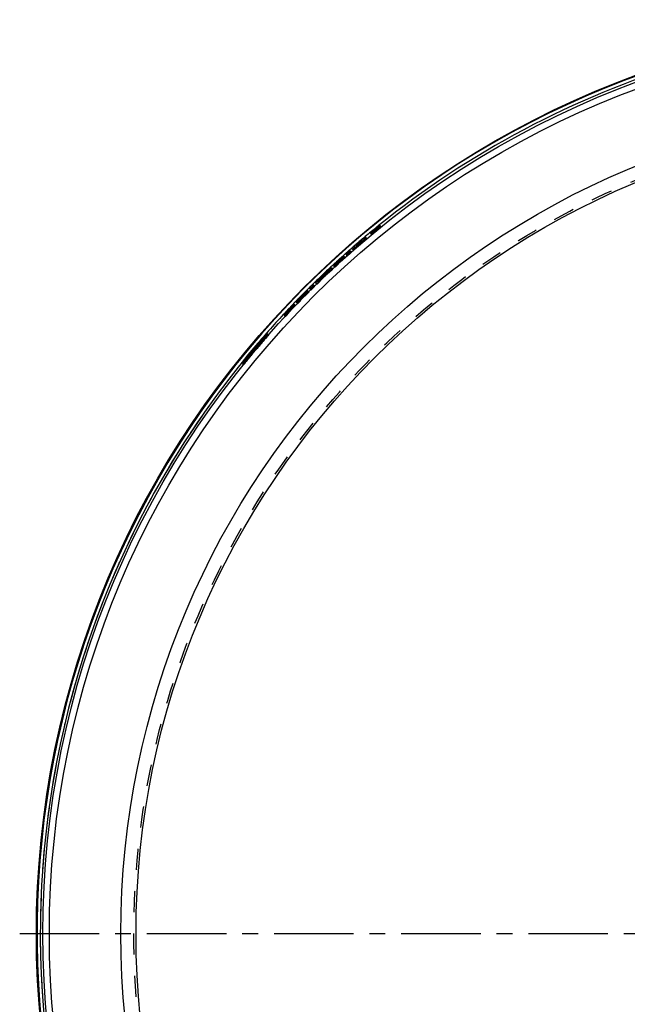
# Model space of a CAD drawing. Header units: millimetres. Extents: x 214 to 786, y 214 to 786.
# Tile 2 of 4: x 214 to 401, y 478 to 781. Entities that reach past the tile are written whole.
import ezdxf

# ---------------------------------------------------------------- set-up
doc = ezdxf.new("R2010")
doc.units = ezdxf.units.MM
doc.header["$LTSCALE"] = 65.185185
doc.linetypes.add('CENTER', pattern=[0.6, 0.375, -0.075, 0.075, -0.075])
doc.linetypes.add('HIDDEN', pattern=[0.2, 0.1, -0.1])
doc.layers.add('KONST.EL_MIT_GEO', color=7, linetype='CONTINUOUS')
doc.layers.add('L1', color=7, linetype='CONTINUOUS')

msp = doc.modelspace()

# ---------------------------------------------------------------- linework, layer by layer
at = {"layer": 'KONST.EL_MIT_GEO', "color": 8, "linetype": 'HIDDEN'}
for p, q in [((324.21, 717.51), (324.53, 717.12)), ((324.54, 717.78), (324.86, 717.39)), ((321.7, 715.45), (322.01, 715.07)), ((322.02, 715.72), (322.34, 715.34)), ((323.13, 715.93), (322.77, 716.37)), ((323, 716.54), (323.35, 716.11)), ((323.08, 716.58), (323.01, 716.52)), ((323.11, 716.59), (323.08, 716.58)), ((323.08, 716.58), (323.39, 716.19)), ((323.1, 716.64), (323.41, 716.26)), ((323.24, 716.67), (323.11, 716.59)), ((323.13, 715.93), (323.35, 716.11)), ((323.22, 716.72), (323.56, 716.28)), ((323.29, 716.76), (323.44, 716.83)), ((323.29, 716.76), (323.61, 716.37)), ((323.3, 716.17), (323.41, 716.26)), ((323.39, 716.19), (323.56, 716.28)), ((323.43, 716.91), (323.78, 716.46)), ((323.44, 716.83), (323.47, 716.85)), ((323.56, 716.28), (323.78, 716.46)), ((323.7, 716.42), (323.61, 716.37)), ((323.78, 716.46), (323.7, 716.42)), ((317.61, 711.72), (317.93, 711.34)), ((318.89, 712.83), (319.22, 712.45)), ((319.49, 713.71), (319.86, 713.28)), ((320.48, 713.85), (320.16, 714.23)), ((313.8, 708.06), (313.47, 708.43)), ((314.19, 708.9), (314.61, 708.44)), ((315.55, 709.93), (315.88, 709.56)), ((316.02, 710.68), (316.35, 710.31)), ((316.63, 711.27), (317.01, 710.83)), ((311.03, 705.88), (311.17, 705.72)), ((311.55, 706.57), (311.51, 706.61)), ((312, 706.08), (311.66, 706.45)), ((312.81, 707.71), (313.19, 707.28)), ((312.82, 707.89), (313.2, 707.47)), ((313.79, 707.88), (313.46, 708.25)), ((307.04, 702.33), (306.97, 702.24)), ((307.2, 702.52), (307.04, 702.33)), ((307.3, 702.59), (307.2, 702.52)), ((307.2, 702.52), (307.55, 702.15)), ((307.58, 702.81), (307.3, 702.59)), ((307.77, 702.96), (307.58, 702.81)), ((307.77, 703.05), (308.03, 702.77)), ((307.85, 702.88), (308.12, 702.6)), ((308.26, 702.94), (308.03, 702.77)), ((308.37, 703.42), (308.71, 703.06)), ((308.61, 703.61), (308.95, 703.24)), ((308.71, 703.06), (308.95, 703.24)), ((309.5, 704.52), (309.72, 704.69)), ((309.72, 704.69), (310.06, 704.32)), ((310.12, 704.36), (309.78, 704.72)), ((310.06, 704.32), (309.84, 704.15)), ((310.41, 705.3), (310.75, 704.94)), ((304.25, 699.46), (304.61, 699.09)), ((304.87, 700.05), (305.22, 699.69)), ((304.91, 700.1), (305.09, 700.32)), ((304.91, 700.1), (305.26, 699.75)), ((305.44, 699.96), (305.26, 699.75)), ((305.81, 700.4), (305.44, 699.96)), ((305.99, 700.61), (305.81, 700.4)), ((306.17, 700.83), (305.99, 700.61)), ((306.04, 701.16), (306.39, 700.8)), ((306.24, 701.4), (306.59, 701.04)), ((306.39, 700.8), (306.59, 701.04)), ((306.73, 701.48), (306.54, 701.26)), ((306.64, 701.98), (306.91, 701.7)), ((306.97, 702.24), (306.73, 701.97)), ((306.91, 701.7), (306.73, 701.48)), ((306.8, 701.89), (307.07, 701.61)), ((301.32, 696.5), (301.68, 696.15)), ((301.62, 696.8), (301.88, 696.55)), ((301.97, 696.63), (301.88, 696.55)), ((302.27, 697.04), (301.92, 697.39)), ((301.95, 697.26), (302.24, 697.5)), ((302.24, 697.5), (302.39, 697.61)), ((302.39, 697.61), (302.74, 697.26)), ((302.8, 697.3), (302.45, 697.65)), ((302.74, 697.26), (302.55, 697.1)), ((303.05, 698.26), (303.41, 697.9)), ((298.42, 693.01), (298.06, 693.35)), ((298.52, 693.3), (298.16, 693.64)), ((298.85, 694.17), (299.3, 693.74)), ((299.53, 694.69), (299.68, 694.55)), ((299.99, 695.43), (299.97, 695.45)), ((300.12, 695.3), (300.48, 694.95)), ((300.24, 695.84), (300.69, 695.4)), ((300.46, 695.78), (300.82, 695.43)), ((301.09, 695.84), (300.87, 696.06)), ((295.82, 690.8), (295.98, 690.66)), ((296.28, 691.54), (296.25, 691.57)), ((296.77, 691.08), (296.4, 691.42)), ((297.45, 692.77), (297.87, 692.37)), ((297.55, 693.06), (297.97, 692.66)), ((295.25, 690.18), (295.61, 689.84)), ((290.41, 684.07), (290.04, 684.4)), ((287.59, 680.97), (287.21, 681.3)), ((287.39, 681.59), (287.7, 681.92)), ((287.46, 680.94), (287.87, 681.37)), ((288.08, 681.59), (287.7, 681.92)), ((288.15, 681.65), (287.77, 681.98)), ((287.87, 681.37), (288.08, 681.59)), ((290.11, 683.68), (289.7, 684.04)), ((284.74, 677.71), (285.05, 678.15)), ((285.29, 678.06), (284.9, 678.38)), ((285.05, 678.15), (285.37, 678.58)), ((285.7, 679.01), (285.31, 679.33)), ((285.37, 678.58), (285.7, 679.01)), ((285.99, 679.29), (285.61, 679.61)), ((286.21, 679.63), (285.83, 679.95)), ((286.17, 679.9), (286.56, 679.58)), ((286.21, 679.63), (286.42, 679.85)), ((286.89, 679.94), (286.47, 680.29)), ((287.25, 680.72), (287.46, 680.94)), ((282.4, 675.32), (282.79, 675)), ((282.84, 675.09), (282.45, 675.4)), ((283.11, 675.37), (282.73, 675.69)), ((282.84, 675.09), (283.47, 675.96)), ((283.7, 676.17), (283.32, 676.48)), ((283.47, 675.96), (283.65, 676.21)), ((283.82, 677.18), (283.57, 676.83)), ((283.65, 676.21), (283.78, 676.4)), ((283.78, 676.4), (284.42, 677.27)), ((284.07, 677.53), (283.82, 677.18)), ((284.42, 677.27), (284.74, 677.71)), ((284.99, 677.67), (284.57, 678.01))]:
    msp.add_line(p, q, dxfattribs=at)
at = {"layer": 'KONST.EL_MIT_GEO', "color": 7, "linetype": 'Continuous'}
for p, q in [((322.77, 716.37), (322.77, 716.37)), ((317.61, 711.72), (317.46, 711.89)), ((318.89, 712.83), (318.75, 712.99)), ((314.19, 708.9), (314.11, 709)), ((315.55, 709.93), (315.38, 710.12)), ((310.41, 705.3), (310.24, 705.49)), ((310.84, 706.09), (311.03, 705.88)), ((311.55, 706.57), (311.66, 706.45)), ((307.69, 703.13), (307.92, 703.3)), ((307.69, 703.13), (307.77, 703.05)), ((307.77, 702.96), (307.85, 702.88)), ((307.92, 703.3), (308.37, 703.65)), ((308.37, 703.65), (309.05, 704.17)), ((308.61, 703.61), (308.37, 703.42)), ((309.05, 704.17), (309.27, 704.34)), ((309.27, 704.34), (309.5, 704.52)), ((304.25, 699.46), (304.08, 699.63)), ((306.08, 701.2), (306.04, 701.16)), ((306.24, 701.4), (306.08, 701.2)), ((306.38, 701.84), (306.57, 702.06)), ((306.57, 702.06), (306.64, 701.98)), ((306.73, 701.97), (306.8, 701.89)), ((301.18, 696.38), (300.89, 696.14)), ((301.32, 696.5), (301.18, 696.38)), ((301.52, 696.9), (301.67, 697.02)), ((301.52, 696.9), (301.62, 696.8)), ((301.67, 697.02), (301.95, 697.26)), ((303.05, 698.26), (302.88, 698.44)), ((298.85, 694.17), (298.76, 694.26)), ((299.32, 694.89), (299.53, 694.69)), ((299.99, 695.43), (300.12, 695.3)), ((300.75, 696.02), (300.46, 695.78)), ((300.87, 696.06), (300.73, 696.19)), ((300.89, 696.14), (300.75, 696.02)), ((295.25, 690.18), (295.06, 690.36)), ((295.61, 691), (295.82, 690.8)), ((296.28, 691.54), (296.4, 691.42)), ((286.77, 680.94), (287.39, 681.59)), ((287.21, 681.3), (286.94, 681.02)), ((284.58, 678.22), (284.33, 677.88)), ((284.35, 678.03), (284.67, 678.46)), ((284.84, 678.57), (284.58, 678.22)), ((284.67, 678.46), (284.99, 678.9)), ((285.1, 678.92), (284.84, 678.57)), ((284.99, 678.9), (285.31, 679.33)), ((285.35, 679.27), (285.1, 678.92)), ((285.61, 679.61), (285.35, 679.27)), ((285.87, 679.89), (285.61, 679.61)), ((285.83, 679.95), (286.14, 680.28)), ((286.14, 680.18), (285.87, 679.89)), ((286.14, 680.28), (286.77, 680.94)), ((282.45, 675.4), (283.08, 676.28)), ((283.57, 676.83), (283.32, 676.48)), ((283.71, 677.15), (284.03, 677.59)), ((284.03, 677.59), (284.35, 678.03)), ((284.33, 677.88), (284.07, 677.53))]:
    msp.add_line(p, q, dxfattribs=at)
for radius in [281, 279, 277, 255, 250.35]:
    msp.add_circle((500, 500), radius, dxfattribs=at)
at = {"layer": 'KONST.EL_MIT_GEO', "color": 8, "linetype": 'HIDDEN'}
msp.add_circle((500, 500), 251, dxfattribs=at)
at = {"layer": 'KONST.EL_MIT_GEO', "color": 7, "linetype": 'Continuous'}
for centre, radius, start, end in [((500, 500), 280.79, 106.9389, 73.0611), ((500, 500), 279.79, 140.3256, 73.0641), ((500, 500), 279.79, 106.9359, 128.9423), ((314.11, 728.76), 15.17, 311.029, 311.9471), ((329.97, 709.55), 9.88, 125.3053, 126.3268), ((500, 500), 279.79, 129.5228, 130.0104), ((316.42, 723.29), 9.46, 305.8993, 306.4862), ((314.55, 725.82), 12.62, 306.4766, 306.8359), ((311.63, 729.71), 17.48, 306.8523, 307.514), ((306.61, 736.26), 25.73, 307.5062, 308.0094), ((330.31, 707.13), 11.95, 131.3742, 132.1282), ((333.65, 703.34), 17.01, 130.7871, 131.382), ((300.99, 743.45), 34.86, 308.0029, 308.4157), ((337.01, 699.45), 22.15, 130.2854, 130.7945), ((296.29, 749.39), 42.43, 308.4114, 308.7638), ((500, 500), 279.71, 129.2776, 129.3211), ((293.07, 753.4), 47.57, 308.7618, 309.0738), ((291.71, 755.08), 49.73, 309.0716, 309.3977), ((293.14, 753.34), 47.49, 309.395, 309.7361), ((336.79, 700.05), 21.54, 127.6015, 128.1158), ((296.74, 749.02), 41.86, 309.7339, 310.0995), ((333.62, 704.17), 16.35, 127.0065, 127.609), ((301.93, 742.85), 33.8, 310.0944, 310.5302), ((330.65, 708.12), 11.4, 126.2571, 127.0138), ((308.08, 735.67), 24.34, 310.5229, 311.0554), ((500, 500), 279.74, 130.1851, 130.9558), ((500, 500), 279.67, 130.7443, 130.9558), ((500, 500), 279.67, 130.1851, 130.3966), ((330.1, 701.15), 16.45, 129.6697, 130.1826), ((306.3, 729.34), 20.52, 310.1845, 310.6096), ((500, 500), 279.79, 131.6477, 131.8516), ((500, 500), 279.79, 131.1238, 131.2988), ((500, 500), 279.79, 132.7153, 133.4363), ((322.68, 693.19), 17.51, 132.5486, 133.0573), ((500, 500), 279.74, 131.9989, 132.5475), ((500, 500), 279.62, 132.026, 132.3737), ((500, 500), 279.54, 132.026, 132.3737), ((299.13, 722.89), 20.5, 312.0254, 312.4507), ((500, 500), 279.47, 133.2909, 133.8927), ((500, 500), 279.54, 133.4439, 133.7397), ((296.07, 718.16), 19.21, 311.9689, 313.2396), ((500, 500), 279.79, 133.7334, 134.4619), ((299.12, 703.89), 6.8, 316.6164, 317.5216), ((517.89, 521.03), 278.26, 139.4731, 139.8836), ((328.01, 668.7), 38.83, 134.3884, 134.7918), ((500, 500), 279.79, 134.8065, 135.2232), ((291.8, 705.72), 13.13, 317.7917, 318.6286), ((288.07, 710.77), 19.48, 314.1163, 315.3749), ((500, 500), 279.79, 136.0061, 136.2404), ((292.78, 698.03), 6.95, 318.3015, 319.1738), ((311.88, 682.7), 17.51, 135.839, 136.3477), ((500, 500), 279.74, 135.5679, 135.8379), ((500, 500), 279.62, 135.5679, 135.6641), ((500, 500), 279.54, 135.5453, 135.6641), ((308.44, 687.8), 11.41, 134.1133, 135.589), ((500, 500), 279.79, 137.1102, 139.92), ((308.4, 679.05), 17.51, 136.94, 137.4487), ((500, 500), 279.74, 136.3595, 136.9389), ((500, 500), 279.62, 136.4174, 136.7651), ((500, 500), 279.54, 136.4174, 136.7651), ((282.65, 706.85), 20.5, 316.4168, 316.8422), ((500, 500), 279.46, 138.8101, 139.8242), ((500, 500), 279.42, 138.8101, 139.8242), ((488.76, 488.18), 279.14, 136.3045, 136.5428), ((500, 500), 279.42, 140.4327, 141.0411), ((509.56, 513.21), 279.07, 144.0239, 144.2459), ((500, 500), 279.46, 140.4327, 140.8388)]:
    msp.add_arc(centre, radius, start, end, dxfattribs=at)
at = {"layer": 'KONST.EL_MIT_GEO', "color": 8, "linetype": 'HIDDEN'}
for centre, radius, start, end in [((500, 500), 279.79, 139.92, 73.0641), ((500, 500), 279.79, 128.9423, 129.5228), ((333.3, 705.02), 15.5, 126.3038, 127.0504), ((327.31, 710.43), 7.49, 132.1035, 133.1488), ((329.96, 707.04), 11.32, 132.2485, 132.5813), ((341.73, 693.69), 29.61, 129.8873, 130.8997), ((332.43, 704.31), 15, 131.47, 132.2295), ((336.6, 699.6), 21.29, 130.8682, 131.4772), ((307.05, 736.08), 25.3, 307.8981, 308.3358), ((315.77, 724.77), 11.51, 306.4456, 307.3265), ((340.83, 694.72), 27.75, 130.3515, 130.8758), ((339.31, 696.74), 25.71, 129.8367, 130.2904), ((345.22, 689.55), 35.02, 128.152, 129.9312), ((302.39, 741.96), 32.8, 308.3401, 309.0259), ((309.57, 732.89), 21.73, 307.3468, 308.4618), ((500, 500), 279.62, 129.2631, 129.3211), ((340.56, 695.25), 27.65, 128.1275, 129.8612), ((343.72, 691.33), 32.2, 129.8892, 130.3567), ((500, 500), 279.67, 129.2341, 129.2776), ((299.94, 745), 36.71, 309.0122, 309.4544), ((345.69, 688.97), 35.27, 129.4536, 129.8897), ((500.11, 499.89), 279.37, 129.2374, 129.3243), ((302.15, 742.28), 33.7, 308.4119, 309.2497), ((500, 500), 279.62, 129.1482, 129.2076), ((302.29, 742.16), 33.02, 309.4437, 310.0747), ((346.72, 687.72), 36.89, 129.018, 129.4568), ((328.51, 710.02), 8.07, 128.2323, 129.2353), ((301.19, 743.47), 35.23, 309.2367, 309.6374), ((345.7, 688.98), 35.27, 128.5852, 129.0212), ((327.83, 710.88), 6.97, 127.5793, 128.2481), ((306.72, 736.89), 26.14, 310.0769, 310.5081), ((340.94, 694.99), 28.1, 127.6307, 128.143), ((303.06, 741.22), 32.3, 309.6325, 310.0696), ((311.15, 731.71), 19.32, 310.5013, 311.0247), ((343.78, 691.38), 32.2, 128.1182, 128.5857), ((337.08, 700), 21.78, 127.0431, 127.6379), ((307.23, 736.26), 25.82, 310.0632, 310.5577), ((312.02, 730.67), 18.46, 310.5503, 311.1708), ((316.6, 725.44), 11.51, 311.1484, 312.0292), ((500, 500), 279.79, 130.0104, 131.1238), ((500.11, 499.89), 279.4, 130.1878, 130.9581), ((500.11, 499.89), 279.33, 130.7467, 130.9581), ((500.11, 499.89), 279.33, 130.1878, 130.3992), ((330.38, 700.83), 16.37, 129.6894, 130.1853), ((500, 500), 279.79, 131.8516, 132.7153), ((500, 500), 279.79, 131.2988, 131.6477), ((325.08, 697.83), 15.17, 131.912, 132.9411), ((328.63, 697.45), 17.8, 130.9583, 131.4503), ((321.38, 694.56), 15.13, 133.0135, 134.0285), ((322.98, 692.87), 17.45, 132.55, 133.0469), ((500.11, 499.89), 279.4, 132.0006, 132.5489), ((500, 500), 279.67, 131.9989, 132.3737), ((500.11, 499.89), 279.33, 132.0006, 132.3752), ((500.11, 499.89), 279.28, 132.0277, 132.3752), ((500.11, 499.89), 279.2, 132.0277, 132.3752), ((299.14, 723.09), 20.52, 311.9983, 312.4234), ((324.07, 695.21), 16.33, 131.5684, 132.0254), ((324.11, 695.36), 16.37, 131.5022, 131.998), ((323.68, 695.66), 15.73, 130.6117, 131.5869), ((323.67, 695.86), 15.7, 130.5842, 131.5204), ((500, 500), 279.79, 133.4363, 133.7334), ((500.11, 499.89), 279.13, 133.2919, 133.8933), ((500.11, 499.89), 279.2, 133.4448, 133.7404), ((478.32, 482.92), 277.9, 127.7675, 127.9168), ((478.22, 483.05), 277.91, 127.291, 127.7013), ((500, 500), 279.79, 134.4619, 134.8065), ((518.03, 520.9), 277.96, 139.5425, 139.6597), ((518.13, 520.82), 277.9, 139.2684, 139.4177), ((500, 500), 279.79, 135.2232, 136.0061), ((480.08, 483.19), 277.99, 129.6909, 129.8447), ((500, 500), 279.79, 136.2404, 137.1102), ((306.91, 687.31), 10.22, 137.3305, 138.0139), ((311.07, 683.47), 15.89, 135.7928, 137.3045), ((500.11, 499.89), 279.4, 135.5676, 135.8374), ((500, 500), 279.67, 135.5679, 135.6641), ((331.25, 665.43), 43.43, 135.171, 135.5671), ((500.11, 499.89), 279.33, 135.5676, 135.6637), ((500.11, 499.89), 279.28, 135.5676, 135.6637), ((500.11, 499.89), 279.2, 135.545, 135.6637), ((330.74, 665.94), 42.71, 134.789, 135.1736), ((331.48, 665.21), 43.25, 135.1469, 135.5667), ((290.65, 705.24), 14.06, 315.567, 316.1141), ((293.45, 702.57), 10.19, 316.0386, 317.2833), ((480.17, 483.08), 277.95, 129.9539, 130.186), ((330.97, 665.72), 42.52, 134.7718, 135.1496), ((328.02, 668.7), 38.34, 134.3299, 134.7757), ((304.51, 682.55), 11.77, 137.8546, 139.0728), ((308.44, 679.01), 17.06, 136.9304, 137.9073), ((500.11, 499.89), 279.4, 136.3587, 136.9378), ((500, 500), 279.67, 136.3595, 136.7651), ((500.11, 499.89), 279.33, 136.3587, 136.7641), ((500.11, 499.89), 279.28, 136.4166, 136.7641), ((500.11, 499.89), 279.2, 136.4166, 136.7641), ((282.75, 707.17), 20.52, 316.3589, 316.784), ((309.66, 681.15), 16.36, 135.9181, 136.4141), ((309.76, 681.42), 16.37, 135.8603, 136.3562), ((309.86, 681.32), 16.5, 135.4046, 135.8645), ((307.49, 683.67), 13.17, 134.3817, 135.4457), ((500.11, 499.89), 279.12, 138.8079, 139.8214), ((500.11, 499.89), 279.08, 138.8079, 139.8214), ((509.76, 513.05), 278.76, 143.3901, 144.1867), ((488.88, 488.06), 278.81, 136.2165, 136.6929), ((488.87, 488.06), 278.87, 136.3017, 136.5491), ((294.92, 673.16), 10.55, 139.822, 140.422), ((500.11, 499.89), 279.08, 140.4296, 141.0377), ((500.11, 499.89), 279.12, 140.4296, 140.8354)]:
    msp.add_arc(centre, radius, start, end, dxfattribs=at)
for points, knots in [([(324.21, 717.51), (324.21, 717.52), (324.17, 717.49), (324.08, 717.44), (323.98, 717.37), (323.9, 717.31)], [0, 0, 0, 0, 0.072564, 0.267347, 1, 1, 1, 1]), ([(324.05, 717.33), (324.07, 717.35), (324.12, 717.4), (324.18, 717.45), (324.21, 717.49)], [0, 0, 0, 0, 0.352037, 1, 1, 1, 1]), ([(324.38, 717.69), (324.39, 717.7), (324.42, 717.72), (324.45, 717.73), (324.46, 717.74)], [0, 0, 0, 0, 0.544646, 1, 1, 1, 1]), ([(324.46, 717.74), (324.47, 717.75), (324.49, 717.76), (324.51, 717.77), (324.52, 717.77)], [0, 0, 0, 0, 0.575193, 1, 1, 1, 1]), ([(322.01, 715.07), (322.02, 715.06), (322.08, 715.1), (322.16, 715.14), (322.3, 715.24), (322.56, 715.43), (322.96, 715.75), (323.48, 716.17), (324, 716.59), (324.39, 716.93), (324.63, 717.14), (324.76, 717.26), (324.81, 717.33), (324.86, 717.38), (324.86, 717.39)], [0, 0, 0, 0, 0.010642, 0.039436, 0.085573, 0.147362, 0.309058, 0.5, 0.690942, 0.852638, 0.914427, 0.960564, 0.989358, 1, 1, 1, 1]), ([(322.02, 715.72), (322.03, 715.71), (322.1, 715.77), (322.2, 715.82), (322.38, 715.96), (322.51, 716.06), (322.59, 716.12)], [0, 0, 0, 0, 0.072434, 0.272323, 0.587634, 1, 1, 1, 1]), ([(322.3, 715.37), (322.27, 715.34), (322.17, 715.25), (322.07, 715.16), (322.02, 715.09)], [0, 0, 0, 0, 0.357823, 1, 1, 1, 1]), ([(322.19, 715.9), (322.17, 715.88), (322.11, 715.83), (322.06, 715.78), (322.03, 715.74)], [0, 0, 0, 0, 0.352056, 1, 1, 1, 1]), ([(324.53, 717.12), (324.52, 717.13), (324.48, 717.1), (324.42, 717.07), (324.31, 716.99), (324.1, 716.84), (323.79, 716.6), (323.39, 716.28), (323, 715.95), (322.7, 715.7), (322.52, 715.53), (322.41, 715.43), (322.37, 715.38), (322.33, 715.34), (322.34, 715.34)], [0, 0, 0, 0, 0.010587, 0.039298, 0.085504, 0.147577, 0.309167, 0.5, 0.690833, 0.852423, 0.914496, 0.960702, 0.989413, 1, 1, 1, 1]), ([(322.34, 715.34), (322.34, 715.33), (322.38, 715.35), (322.46, 715.39), (322.55, 715.46), (322.61, 715.51)], [0, 0, 0, 0, 0.072501, 0.26572, 1, 1, 1, 1]), ([(323.09, 716.65), (323.13, 716.69), (323.21, 716.74), (323.31, 716.83), (323.38, 716.86), (323.42, 716.91), (323.43, 716.91)], [0, 0, 0, 0, 0.376596, 0.695831, 0.915242, 1, 1, 1, 1]), ([(323.21, 716.73), (323.2, 716.74), (323.15, 716.67), (323.12, 716.66), (323.1, 716.64)], [0, 0, 0, 0, 0.304649, 1, 1, 1, 1]), ([(323.11, 716.62), (323.14, 716.64), (323.15, 716.67), (323.23, 716.71), (323.22, 716.72)], [0, 0, 0, 0, 0.695679, 1, 1, 1, 1]), ([(323.44, 716.89), (323.44, 716.89), (323.42, 716.87), (323.41, 716.86), (323.4, 716.85)], [0, 0, 0, 0, 0.267674, 1, 1, 1, 1]), ([(323.52, 716.34), (323.52, 716.35), (323.48, 716.3), (323.46, 716.29), (323.43, 716.27)], [0, 0, 0, 0, 0.259294, 1, 1, 1, 1]), ([(323.43, 716.24), (323.44, 716.25), (323.46, 716.26), (323.52, 716.32), (323.51, 716.31)], [0, 0, 0, 0, 0.470204, 1, 1, 1, 1]), ([(323.74, 716.52), (323.73, 716.53), (323.66, 716.45), (323.62, 716.43), (323.58, 716.4)], [0, 0, 0, 0, 0.283924, 1, 1, 1, 1]), ([(323.61, 716.37), (323.64, 716.4), (323.66, 716.44), (323.76, 716.49), (323.75, 716.51)], [0, 0, 0, 0, 0.725959, 1, 1, 1, 1]), ([(324.5, 717.16), (324.46, 717.13), (324.26, 716.99), (324.06, 716.83), (323.91, 716.71)], [0, 0, 0, 0, 0.212636, 1, 1, 1, 1]), ([(324.4, 716.98), (324.42, 717), (324.46, 717.03), (324.49, 717.07), (324.52, 717.1)], [0, 0, 0, 0, 0.334366, 1, 1, 1, 1]), ([(324.86, 717.39), (324.85, 717.4), (324.8, 717.37), (324.7, 717.31), (324.58, 717.23), (324.5, 717.16)], [0, 0, 0, 0, 0.072895, 0.266939, 1, 1, 1, 1]), ([(317.93, 711.34), (317.95, 711.33), (318.03, 711.43), (318.16, 711.49), (318.36, 711.68), (318.6, 711.87), (318.82, 712.07), (319.04, 712.25), (319.12, 712.36), (319.23, 712.43), (319.22, 712.45)], [0, 0, 0, 0, 0.039065, 0.147451, 0.309162, 0.5, 0.690838, 0.852549, 0.960935, 1, 1, 1, 1]), ([(319.86, 713.28), (319.95, 713.35), (320.09, 713.47), (320.31, 713.66), (320.38, 713.76), (320.5, 713.84), (320.48, 713.85)], [0, 0, 0, 0, 0.387025, 0.71315, 0.926716, 1, 1, 1, 1]), ([(320.48, 713.85), (320.47, 713.86), (320.4, 713.79), (320.3, 713.73), (320.12, 713.58), (319.99, 713.48), (319.92, 713.42)], [0, 0, 0, 0, 0.076632, 0.287568, 0.610214, 1, 1, 1, 1]), ([(314.74, 708.94), (314.71, 708.9), (314.61, 708.81), (314.5, 708.71), (314.45, 708.64)], [0, 0, 0, 0, 0.357779, 1, 1, 1, 1]), ([(314.61, 708.44), (314.62, 708.42), (314.71, 708.52), (314.83, 708.58), (315.04, 708.77), (315.27, 708.97), (315.49, 709.17), (315.7, 709.35), (315.78, 709.47), (315.89, 709.54), (315.88, 709.56)], [0, 0, 0, 0, 0.039065, 0.147451, 0.309162, 0.5, 0.690838, 0.852549, 0.960935, 1, 1, 1, 1]), ([(315.71, 709.75), (315.71, 709.75), (315.67, 709.73), (315.6, 709.69), (315.44, 709.54), (315.21, 709.36), (315.03, 709.2), (314.94, 709.12)], [0, 0, 0, 0, 0.021912, 0.081909, 0.306111, 0.632174, 1, 1, 1, 1]), ([(316.35, 710.31), (316.37, 710.3), (316.45, 710.39), (316.58, 710.46), (316.78, 710.64), (316.93, 710.76), (317.01, 710.83)], [0, 0, 0, 0, 0.079306, 0.297897, 0.622787, 1, 1, 1, 1]), ([(316.42, 710.39), (316.4, 710.37), (316.38, 710.35), (316.36, 710.33), (316.35, 710.32)], [0, 0, 0, 0, 0.632628, 1, 1, 1, 1]), ([(316.85, 710.79), (316.8, 710.75), (316.66, 710.62), (316.51, 710.49), (316.42, 710.39)], [0, 0, 0, 0, 0.306877, 1, 1, 1, 1]), ([(310.87, 705.44), (310.83, 705.4), (310.74, 705.3), (310.63, 705.21), (310.58, 705.14)], [0, 0, 0, 0, 0.359782, 1, 1, 1, 1]), ([(310.75, 704.94), (310.76, 704.92), (310.85, 705.02), (310.97, 705.09), (311.17, 705.28), (311.4, 705.48), (311.61, 705.69), (311.83, 705.88), (311.9, 705.99), (312.01, 706.07), (312, 706.08)], [0, 0, 0, 0, 0.039065, 0.147451, 0.309162, 0.5, 0.690838, 0.852549, 0.960935, 1, 1, 1, 1]), ([(313.34, 708.28), (313.31, 708.25), (313.2, 708.14), (313.08, 708.03), (312.98, 707.94)], [0, 0, 0, 0, 0.207601, 1, 1, 1, 1]), ([(313.19, 707.28), (313.27, 707.36), (313.41, 707.49), (313.63, 707.68), (313.69, 707.78), (313.81, 707.86), (313.79, 707.88)], [0, 0, 0, 0, 0.387101, 0.713228, 0.926746, 1, 1, 1, 1]), ([(313.2, 707.47), (313.28, 707.54), (313.42, 707.67), (313.64, 707.86), (313.71, 707.97), (313.82, 708.05), (313.8, 708.06)], [0, 0, 0, 0, 0.387025, 0.71315, 0.926716, 1, 1, 1, 1]), ([(313.79, 707.88), (313.78, 707.88), (313.74, 707.84), (313.68, 707.81), (313.57, 707.71), (313.48, 707.64), (313.44, 707.6)], [0, 0, 0, 0, 0.073704, 0.272671, 0.590345, 1, 1, 1, 1]), ([(313.7, 707.99), (313.68, 707.98), (313.6, 707.91), (313.52, 707.84), (313.45, 707.79)], [0, 0, 0, 0, 0.20175, 1, 1, 1, 1]), ([(313.8, 708.06), (313.79, 708.06), (313.75, 708.02), (313.72, 708.01), (313.7, 707.99)], [0, 0, 0, 0, 0.269857, 1, 1, 1, 1]), ([(307.88, 702.64), (307.63, 702.42), (307.33, 702.13), (307.03, 701.83), (306.97, 701.76)], [0, 0, 0, 0, 0.78838, 1, 1, 1, 1]), ([(308.03, 702.77), (308.02, 702.76), (307.97, 702.72), (307.92, 702.67), (307.88, 702.64)], [0, 0, 0, 0, 0.193149, 1, 1, 1, 1]), ([(308.95, 703.24), (309.06, 703.32), (309.29, 703.54), (309.6, 703.82), (309.84, 704.05), (310, 704.2), (310.05, 704.29), (310.13, 704.35), (310.12, 704.36)], [0, 0, 0, 0, 0.24366, 0.595028, 0.75895, 0.887482, 0.970273, 1, 1, 1, 1]), ([(310.1, 704.35), (310.1, 704.35), (310.08, 704.34), (310.07, 704.33), (310.06, 704.32)], [0, 0, 0, 0, 0.422001, 1, 1, 1, 1]), ([(305.22, 699.69), (305.23, 699.68), (305.29, 699.75), (305.38, 699.8), (305.54, 699.96), (305.79, 700.18), (306.08, 700.48), (306.3, 700.7), (306.39, 700.8)], [0, 0, 0, 0, 0.029727, 0.112518, 0.24105, 0.404972, 0.75634, 1, 1, 1, 1]), ([(305.26, 699.75), (305.25, 699.73), (305.24, 699.72), (305.22, 699.7), (305.22, 699.69)], [0, 0, 0, 0, 0.735366, 1, 1, 1, 1]), ([(306.97, 701.76), (306.96, 701.75), (306.94, 701.73), (306.92, 701.71), (306.91, 701.7)], [0, 0, 0, 0, 0.548717, 1, 1, 1, 1]), ([(301.78, 696.64), (301.74, 696.61), (301.55, 696.43), (301.37, 696.26), (301.23, 696.12)], [0, 0, 0, 0, 0.222891, 1, 1, 1, 1]), ([(301.92, 697.39), (301.93, 697.39), (301.9, 697.34), (301.83, 697.24), (301.72, 697.12), (301.65, 697.04)], [0, 0, 0, 0, 0.071331, 0.260966, 1, 1, 1, 1]), ([(301.68, 696.15), (301.78, 696.24), (302.01, 696.46), (302.31, 696.75), (302.53, 696.99), (302.69, 697.15), (302.74, 697.23), (302.81, 697.29), (302.8, 697.3)], [0, 0, 0, 0, 0.247915, 0.599009, 0.761925, 0.889151, 0.970817, 1, 1, 1, 1]), ([(302.27, 697.04), (302.26, 697.05), (302.2, 697), (302.12, 696.95), (301.96, 696.81), (301.85, 696.71), (301.78, 696.64)], [0, 0, 0, 0, 0.069143, 0.259228, 0.574248, 1, 1, 1, 1]), ([(301.88, 696.55), (301.94, 696.61), (302.04, 696.73), (302.18, 696.89), (302.23, 696.97), (302.28, 697.03), (302.27, 697.04)], [0, 0, 0, 0, 0.42721, 0.739731, 0.930466, 1, 1, 1, 1]), ([(302.78, 697.29), (302.77, 697.29), (302.76, 697.28), (302.75, 697.27), (302.74, 697.26)], [0, 0, 0, 0, 0.427407, 1, 1, 1, 1]), ([(303.43, 698.32), (303.4, 698.3), (303.34, 698.22), (303.27, 698.15), (303.23, 698.1)], [0, 0, 0, 0, 0.355886, 1, 1, 1, 1]), ([(303.41, 697.9), (303.42, 697.89), (303.5, 697.99), (303.62, 698.06), (303.81, 698.26), (304.04, 698.47), (304.24, 698.69), (304.45, 698.88), (304.52, 699), (304.63, 699.08), (304.61, 699.09)], [0, 0, 0, 0, 0.039065, 0.147451, 0.309162, 0.5, 0.690838, 0.852549, 0.960935, 1, 1, 1, 1]), ([(303.8, 698.71), (303.77, 698.67), (303.64, 698.55), (303.52, 698.42), (303.43, 698.32)], [0, 0, 0, 0, 0.269261, 1, 1, 1, 1]), ([(304.38, 699.24), (304.35, 699.22), (304.15, 699.05), (303.96, 698.86), (303.8, 698.71)], [0, 0, 0, 0, 0.158781, 1, 1, 1, 1]), ([(304.43, 699.27), (304.43, 699.28), (304.41, 699.26), (304.4, 699.25), (304.38, 699.24)], [0, 0, 0, 0, 0.271326, 1, 1, 1, 1]), ([(297.97, 692.66), (298.04, 692.74), (298.17, 692.89), (298.38, 693.09), (298.44, 693.2), (298.54, 693.29), (298.52, 693.3)], [0, 0, 0, 0, 0.387025, 0.71315, 0.926716, 1, 1, 1, 1]), ([(298.47, 693.26), (298.46, 693.25), (298.39, 693.2), (298.33, 693.13), (298.28, 693.08)], [0, 0, 0, 0, 0.180107, 1, 1, 1, 1]), ([(298.52, 693.3), (298.52, 693.3), (298.5, 693.28), (298.48, 693.27), (298.47, 693.26)], [0, 0, 0, 0, 0.280034, 1, 1, 1, 1]), ([(299.31, 694.15), (299.28, 694.13), (299.22, 694.05), (299.15, 693.98), (299.12, 693.93)], [0, 0, 0, 0, 0.357353, 1, 1, 1, 1]), ([(299.3, 693.74), (299.31, 693.72), (299.39, 693.83), (299.51, 693.9), (299.7, 694.11), (299.92, 694.32), (300.12, 694.54), (300.32, 694.74), (300.39, 694.86), (300.49, 694.94), (300.48, 694.95)], [0, 0, 0, 0, 0.039065, 0.147451, 0.309162, 0.5, 0.690838, 0.852549, 0.960935, 1, 1, 1, 1]), ([(301.09, 695.84), (301.08, 695.86), (301.02, 695.78), (300.94, 695.73), (300.8, 695.58), (300.7, 695.49), (300.65, 695.44)], [0, 0, 0, 0, 0.077232, 0.298365, 0.623467, 1, 1, 1, 1]), ([(300.93, 695.66), (300.97, 695.7), (300.99, 695.75), (301.1, 695.83), (301.09, 695.84)], [0, 0, 0, 0, 0.734016, 1, 1, 1, 1]), ([(295.61, 690.26), (295.59, 690.23), (295.53, 690.16), (295.46, 690.09), (295.43, 690.03)], [0, 0, 0, 0, 0.357353, 1, 1, 1, 1]), ([(295.61, 689.84), (295.63, 689.83), (295.7, 689.94), (295.82, 690.01), (296.01, 690.22), (296.22, 690.44), (296.42, 690.66), (296.62, 690.86), (296.68, 690.98), (296.78, 691.07), (296.77, 691.08)], [0, 0, 0, 0, 0.039065, 0.147451, 0.309162, 0.5, 0.690838, 0.852549, 0.960935, 1, 1, 1, 1]), ([(297.87, 692.37), (297.94, 692.45), (298.07, 692.59), (298.27, 692.8), (298.33, 692.91), (298.44, 693), (298.42, 693.01)], [0, 0, 0, 0, 0.387101, 0.713228, 0.926746, 1, 1, 1, 1]), ([(298.42, 693.01), (298.4, 693.02), (298.35, 692.94), (298.25, 692.87), (298.09, 692.71), (297.97, 692.59), (297.91, 692.53)], [0, 0, 0, 0, 0.076608, 0.287502, 0.610146, 1, 1, 1, 1]), ([(288.15, 681.65), (288.16, 681.65), (288.12, 681.61), (288.1, 681.57), (288.03, 681.49), (287.92, 681.35), (287.77, 681.17), (287.65, 681.03), (287.59, 680.97)], [0, 0, 0, 0, 0.024477, 0.097646, 0.216986, 0.370362, 0.716619, 1, 1, 1, 1]), ([(288.08, 681.59), (288.1, 681.61), (288.12, 681.62), (288.14, 681.65), (288.15, 681.65)], [0, 0, 0, 0, 0.737339, 1, 1, 1, 1]), ([(290.07, 683.71), (290.11, 683.76), (290.19, 683.84), (290.3, 683.97), (290.36, 684.01), (290.4, 684.07), (290.41, 684.07)], [0, 0, 0, 0, 0.376651, 0.701764, 0.922814, 1, 1, 1, 1]), ([(290.41, 684.07), (290.42, 684.06), (290.37, 684.01), (290.33, 683.94), (290.22, 683.82), (290.15, 683.73), (290.11, 683.68)], [0, 0, 0, 0, 0.076088, 0.287723, 0.613679, 1, 1, 1, 1]), ([(285.7, 679.01), (285.7, 679.02), (285.72, 679.04), (285.73, 679.06), (285.74, 679.07)], [0, 0, 0, 0, 0.468703, 1, 1, 1, 1]), ([(285.74, 679.07), (285.77, 679.11), (285.91, 679.29), (286.05, 679.45), (286.16, 679.58)], [0, 0, 0, 0, 0.233632, 1, 1, 1, 1]), ([(286.16, 679.58), (286.17, 679.59), (286.19, 679.61), (286.2, 679.62), (286.21, 679.63)], [0, 0, 0, 0, 0.531297, 1, 1, 1, 1]), ([(286.56, 679.58), (286.55, 679.58), (286.59, 679.62), (286.61, 679.68), (286.7, 679.77), (286.75, 679.84), (286.78, 679.88)], [0, 0, 0, 0, 0.072976, 0.276378, 0.595364, 1, 1, 1, 1]), ([(286.89, 679.94), (286.85, 679.89), (286.77, 679.81), (286.67, 679.68), (286.61, 679.64), (286.57, 679.57), (286.56, 679.58)], [0, 0, 0, 0, 0.376666, 0.701775, 0.922813, 1, 1, 1, 1]), ([(282.79, 675), (282.78, 675.01), (282.82, 675.05), (282.83, 675.07), (282.84, 675.09)], [0, 0, 0, 0, 0.261342, 1, 1, 1, 1]), ([(283.11, 675.37), (283.08, 675.32), (283, 675.24), (282.9, 675.11), (282.84, 675.06), (282.8, 675), (282.79, 675)], [0, 0, 0, 0, 0.379792, 0.706061, 0.924587, 1, 1, 1, 1]), ([(284.96, 677.69), (285, 677.74), (285.07, 677.83), (285.17, 677.95), (285.24, 678), (285.28, 678.07), (285.29, 678.06)], [0, 0, 0, 0, 0.376651, 0.701764, 0.922814, 1, 1, 1, 1]), ([(285.29, 678.06), (285.29, 678.05), (285.24, 678), (285.21, 677.93), (285.1, 677.8), (285.03, 677.71), (284.99, 677.67)], [0, 0, 0, 0, 0.076088, 0.287723, 0.613679, 1, 1, 1, 1])]:
    msp.add_open_spline(points, degree=3, knots=knots, dxfattribs=at)
at = {"layer": 'KONST.EL_MIT_GEO', "color": 7, "linetype": 'Continuous'}
for points, knots in [([(324.54, 717.78), (324.55, 717.77), (324.51, 717.73), (324.47, 717.68), (324.37, 717.58), (324.29, 717.51), (324.25, 717.47)], [0, 0, 0, 0, 0.072965, 0.267197, 0.579111, 1, 1, 1, 1]), ([(321.7, 715.45), (321.68, 715.47), (321.78, 715.54), (321.86, 715.65), (322.09, 715.85), (322.25, 715.99), (322.34, 716.07)], [0, 0, 0, 0, 0.072441, 0.272264, 0.587488, 1, 1, 1, 1]), ([(321.97, 715.62), (321.94, 715.6), (321.86, 715.54), (321.78, 715.48), (321.72, 715.46)], [0, 0, 0, 0, 0.350951, 1, 1, 1, 1]), ([(318.89, 712.83), (318.91, 712.81), (318.79, 712.74), (318.72, 712.63), (318.5, 712.45), (318.27, 712.24), (318.04, 712.05), (317.83, 711.87), (317.71, 711.81), (317.62, 711.71), (317.61, 711.72)], [0, 0, 0, 0, 0.039067, 0.147458, 0.30918, 0.50011, 0.690931, 0.852556, 0.960911, 1, 1, 1, 1]), ([(319.61, 713.81), (319.72, 713.91), (319.91, 714.04), (320.08, 714.2), (320.15, 714.23)], [0, 0, 0, 0, 0.663775, 1, 1, 1, 1]), ([(320.16, 714.23), (320.17, 714.22), (320.09, 714.16), (320.03, 714.08), (319.85, 713.92), (319.73, 713.82), (319.66, 713.76)], [0, 0, 0, 0, 0.070096, 0.275941, 0.598549, 1, 1, 1, 1]), ([(312.82, 707.89), (312.96, 708.02), (313.17, 708.19), (313.37, 708.39), (313.46, 708.43)], [0, 0, 0, 0, 0.65667, 1, 1, 1, 1]), ([(313.47, 708.43), (313.48, 708.43), (313.46, 708.4), (313.45, 708.39), (313.44, 708.38)], [0, 0, 0, 0, 0.25967, 1, 1, 1, 1]), ([(314.11, 709), (314.1, 709.01), (314.15, 709.04), (314.16, 709.06), (314.18, 709.08)], [0, 0, 0, 0, 0.265225, 1, 1, 1, 1]), ([(314.18, 709.08), (314.19, 709.09), (314.21, 709.11), (314.23, 709.13), (314.24, 709.14)], [0, 0, 0, 0, 0.468256, 1, 1, 1, 1]), ([(314.24, 709.14), (314.27, 709.17), (314.43, 709.33), (314.59, 709.48), (314.72, 709.59)], [0, 0, 0, 0, 0.203699, 1, 1, 1, 1]), ([(315.55, 709.93), (315.56, 709.92), (315.45, 709.84), (315.37, 709.73), (315.16, 709.55), (314.94, 709.34), (314.71, 709.15), (314.5, 708.96), (314.38, 708.89), (314.29, 708.79), (314.28, 708.81)], [0, 0, 0, 0, 0.039067, 0.147459, 0.30918, 0.50011, 0.690931, 0.852556, 0.960911, 1, 1, 1, 1]), ([(314.72, 709.59), (314.86, 709.71), (315.07, 709.89), (315.28, 710.07), (315.37, 710.12)], [0, 0, 0, 0, 0.650368, 1, 1, 1, 1]), ([(316.02, 710.68), (316.02, 710.69), (316.04, 710.71), (316.05, 710.72), (316.06, 710.73)], [0, 0, 0, 0, 0.259675, 1, 1, 1, 1]), ([(316.18, 710.79), (316.17, 710.78), (316.12, 710.74), (316.07, 710.7), (316.03, 710.69)], [0, 0, 0, 0, 0.365236, 1, 1, 1, 1]), ([(316.06, 710.73), (316.07, 710.74), (316.12, 710.8), (316.18, 710.86), (316.23, 710.91)], [0, 0, 0, 0, 0.178456, 1, 1, 1, 1]), ([(316.68, 711.21), (316.64, 711.17), (316.47, 711.03), (316.31, 710.89), (316.18, 710.79)], [0, 0, 0, 0, 0.279625, 1, 1, 1, 1]), ([(316.23, 710.91), (316.26, 710.93), (316.4, 711.06), (316.53, 711.18), (316.63, 711.27)], [0, 0, 0, 0, 0.222475, 1, 1, 1, 1]), ([(310.24, 705.49), (310.23, 705.49), (310.25, 705.51), (310.26, 705.52), (310.27, 705.53)], [0, 0, 0, 0, 0.27257, 1, 1, 1, 1]), ([(310.27, 705.53), (310.29, 705.56), (310.44, 705.72), (310.59, 705.86), (310.72, 705.99)], [0, 0, 0, 0, 0.157646, 1, 1, 1, 1]), ([(311.66, 706.45), (311.67, 706.43), (311.56, 706.36), (311.49, 706.24), (311.28, 706.06), (311.06, 705.85), (310.83, 705.65), (310.63, 705.45), (310.51, 705.39), (310.42, 705.29), (310.41, 705.3)], [0, 0, 0, 0, 0.039067, 0.147459, 0.309181, 0.50011, 0.690932, 0.852556, 0.960911, 1, 1, 1, 1]), ([(312.81, 707.71), (312.94, 707.83), (313.16, 708.01), (313.36, 708.2), (313.45, 708.24)], [0, 0, 0, 0, 0.656708, 1, 1, 1, 1]), ([(313.32, 708.1), (313.3, 708.07), (313.18, 707.96), (313.06, 707.85), (312.97, 707.76)], [0, 0, 0, 0, 0.20757, 1, 1, 1, 1]), ([(313.45, 708.23), (313.45, 708.22), (313.41, 708.18), (313.36, 708.13), (313.32, 708.1)], [0, 0, 0, 0, 0.146799, 1, 1, 1, 1]), ([(306.72, 702.23), (306.76, 702.27), (306.94, 702.44), (307.11, 702.61), (307.26, 702.74)], [0, 0, 0, 0, 0.221858, 1, 1, 1, 1]), ([(307.26, 702.74), (307.29, 702.78), (307.42, 702.9), (307.55, 703.01), (307.64, 703.09)], [0, 0, 0, 0, 0.294359, 1, 1, 1, 1]), ([(307.64, 703.09), (307.65, 703.1), (307.67, 703.11), (307.68, 703.12), (307.69, 703.13)], [0, 0, 0, 0, 0.539, 1, 1, 1, 1]), ([(308.67, 703.66), (308.66, 703.65), (308.64, 703.63), (308.62, 703.61), (308.61, 703.61)], [0, 0, 0, 0, 0.543373, 1, 1, 1, 1]), ([(308.92, 703.87), (308.9, 703.85), (308.81, 703.78), (308.73, 703.71), (308.67, 703.66)], [0, 0, 0, 0, 0.289288, 1, 1, 1, 1]), ([(309.59, 704.5), (309.56, 704.48), (309.45, 704.36), (309.33, 704.25), (309.23, 704.16)], [0, 0, 0, 0, 0.218076, 1, 1, 1, 1]), ([(309.78, 704.72), (309.79, 704.72), (309.76, 704.69), (309.71, 704.62), (309.64, 704.55), (309.59, 704.5)], [0, 0, 0, 0, 0.073658, 0.269951, 1, 1, 1, 1]), ([(309.72, 704.69), (309.74, 704.7), (309.75, 704.71), (309.78, 704.73), (309.78, 704.72)], [0, 0, 0, 0, 0.736253, 1, 1, 1, 1]), ([(303.46, 699.07), (303.58, 699.19), (303.79, 699.38), (303.99, 699.57), (304.07, 699.62)], [0, 0, 0, 0, 0.650369, 1, 1, 1, 1]), ([(304.26, 699.45), (304.27, 699.44), (304.19, 699.38), (304.17, 699.33), (304.14, 699.3)], [0, 0, 0, 0, 0.263974, 1, 1, 1, 1]), ([(305.47, 700.58), (305.35, 700.46), (305.14, 700.29), (304.96, 700.09), (304.88, 700.05)], [0, 0, 0, 0, 0.675383, 1, 1, 1, 1]), ([(304.88, 700.07), (304.88, 700.07), (304.89, 700.08), (304.9, 700.1), (304.91, 700.1)], [0, 0, 0, 0, 0.423964, 1, 1, 1, 1]), ([(306.04, 701.16), (306.01, 701.13), (305.83, 700.93), (305.64, 700.74), (305.47, 700.58)], [0, 0, 0, 0, 0.166842, 1, 1, 1, 1]), ([(306.57, 702.06), (306.58, 702.07), (306.63, 702.13), (306.68, 702.18), (306.72, 702.23)], [0, 0, 0, 0, 0.190082, 1, 1, 1, 1]), ([(300.85, 696.45), (300.9, 696.49), (301.07, 696.67), (301.25, 696.84), (301.38, 696.96)], [0, 0, 0, 0, 0.272337, 1, 1, 1, 1]), ([(301.38, 696.56), (301.37, 696.55), (301.35, 696.53), (301.33, 696.51), (301.32, 696.5)], [0, 0, 0, 0, 0.541334, 1, 1, 1, 1]), ([(301.38, 696.96), (301.42, 696.99), (301.55, 697.11), (301.67, 697.22), (301.77, 697.3)], [0, 0, 0, 0, 0.302599, 1, 1, 1, 1]), ([(301.63, 696.78), (301.61, 696.76), (301.53, 696.68), (301.44, 696.61), (301.38, 696.56)], [0, 0, 0, 0, 0.287473, 1, 1, 1, 1]), ([(301.77, 697.3), (301.78, 697.31), (301.82, 697.34), (301.86, 697.37), (301.89, 697.39)], [0, 0, 0, 0, 0.341919, 1, 1, 1, 1]), ([(302.27, 697.44), (302.25, 697.41), (302.14, 697.29), (302.02, 697.18), (301.93, 697.09)], [0, 0, 0, 0, 0.216358, 1, 1, 1, 1]), ([(302.45, 697.65), (302.46, 697.64), (302.34, 697.55), (302.32, 697.49), (302.27, 697.44)], [0, 0, 0, 0, 0.267589, 1, 1, 1, 1]), ([(302.39, 697.61), (302.4, 697.63), (302.41, 697.63), (302.44, 697.66), (302.45, 697.65)], [0, 0, 0, 0, 0.737983, 1, 1, 1, 1]), ([(302.88, 698.44), (302.87, 698.44), (302.89, 698.46), (302.89, 698.47), (302.9, 698.48)], [0, 0, 0, 0, 0.272608, 1, 1, 1, 1]), ([(302.9, 698.48), (302.93, 698.51), (303.11, 698.72), (303.3, 698.91), (303.46, 699.07)], [0, 0, 0, 0, 0.155548, 1, 1, 1, 1]), ([(304.07, 699.22), (303.97, 699.11), (303.76, 698.9), (303.49, 698.64), (303.29, 698.46), (303.17, 698.34), (303.11, 698.3), (303.06, 698.25), (303.05, 698.26)], [0, 0, 0, 0, 0.310371, 0.646645, 0.790609, 0.902846, 0.974307, 1, 1, 1, 1]), ([(297.45, 692.77), (297.58, 692.9), (297.78, 693.09), (297.97, 693.3), (298.05, 693.35)], [0, 0, 0, 0, 0.656708, 1, 1, 1, 1]), ([(297.55, 693.06), (297.6, 693.1), (297.75, 693.26), (297.9, 693.41), (298.01, 693.52)], [0, 0, 0, 0, 0.279613, 1, 1, 1, 1]), ([(298.06, 693.35), (298.07, 693.34), (297.99, 693.27), (297.94, 693.18), (297.78, 693.01), (297.67, 692.89), (297.61, 692.83)], [0, 0, 0, 0, 0.070073, 0.275872, 0.598474, 1, 1, 1, 1]), ([(298.01, 693.52), (298.03, 693.54), (298.07, 693.58), (298.12, 693.62), (298.15, 693.64)], [0, 0, 0, 0, 0.365232, 1, 1, 1, 1]), ([(298.16, 693.64), (298.17, 693.64), (298.15, 693.62), (298.14, 693.61), (298.14, 693.6)], [0, 0, 0, 0, 0.259672, 1, 1, 1, 1]), ([(298.76, 694.26), (298.74, 694.27), (298.82, 694.34), (298.84, 694.38), (298.87, 694.41)], [0, 0, 0, 0, 0.264622, 1, 1, 1, 1]), ([(298.87, 694.41), (298.9, 694.44), (299.01, 694.57), (299.12, 694.69), (299.21, 694.78)], [0, 0, 0, 0, 0.206751, 1, 1, 1, 1]), ([(299.85, 694.98), (299.75, 694.87), (299.56, 694.67), (299.32, 694.42), (299.14, 694.26), (299.04, 694.16), (298.98, 694.12), (298.95, 694.08), (298.94, 694.08)], [0, 0, 0, 0, 0.332172, 0.664904, 0.802696, 0.908819, 0.975831, 1, 1, 1, 1]), ([(300.12, 695.3), (300.13, 695.29), (300.08, 695.25), (300.05, 695.2), (299.95, 695.09), (299.89, 695.02), (299.85, 694.98)], [0, 0, 0, 0, 0.072001, 0.271714, 0.588353, 1, 1, 1, 1]), ([(300.33, 695.75), (300.37, 695.79), (300.49, 695.91), (300.61, 696.03), (300.68, 696.13)], [0, 0, 0, 0, 0.297876, 1, 1, 1, 1]), ([(300.7, 696.18), (300.69, 696.17), (300.62, 696.11), (300.56, 696.05), (300.5, 695.99)], [0, 0, 0, 0, 0.161798, 1, 1, 1, 1]), ([(300.68, 696.13), (300.7, 696.14), (300.7, 696.16), (300.74, 696.19), (300.73, 696.19)], [0, 0, 0, 0, 0.745491, 1, 1, 1, 1]), ([(300.73, 696.19), (300.73, 696.2), (300.72, 696.19), (300.71, 696.18), (300.7, 696.18)], [0, 0, 0, 0, 0.28332, 1, 1, 1, 1]), ([(295.06, 690.36), (295.05, 690.37), (295.13, 690.44), (295.18, 690.53), (295.34, 690.7), (295.44, 690.82), (295.51, 690.89)], [0, 0, 0, 0, 0.075375, 0.284808, 0.605126, 1, 1, 1, 1]), ([(296.4, 691.42), (296.42, 691.41), (296.32, 691.33), (296.25, 691.2), (296.05, 691), (295.85, 690.78), (295.64, 690.56), (295.45, 690.35), (295.34, 690.28), (295.26, 690.17), (295.25, 690.18)], [0, 0, 0, 0, 0.039067, 0.147459, 0.309182, 0.500111, 0.690932, 0.852557, 0.960912, 1, 1, 1, 1]), ([(289.7, 684.04), (289.74, 684.09), (289.82, 684.17), (289.92, 684.29), (289.99, 684.34), (290.03, 684.4), (290.04, 684.4)], [0, 0, 0, 0, 0.377124, 0.70267, 0.922054, 1, 1, 1, 1]), ([(290.04, 684.4), (290.05, 684.39), (289.99, 684.34), (289.96, 684.27), (289.84, 684.15), (289.77, 684.06), (289.73, 684.01)], [0, 0, 0, 0, 0.072987, 0.286154, 0.612749, 1, 1, 1, 1]), ([(287.77, 681.98), (287.78, 681.97), (287.75, 681.94), (287.72, 681.89), (287.65, 681.81), (287.54, 681.67), (287.39, 681.49), (287.27, 681.36), (287.21, 681.3)], [0, 0, 0, 0, 0.025717, 0.098918, 0.216325, 0.370793, 0.717243, 1, 1, 1, 1]), ([(287.7, 681.92), (287.72, 681.93), (287.74, 681.94), (287.77, 681.98), (287.77, 681.98)], [0, 0, 0, 0, 0.740779, 1, 1, 1, 1]), ([(284.57, 678.01), (284.61, 678.06), (284.68, 678.14), (284.79, 678.27), (284.85, 678.32), (284.89, 678.38), (284.9, 678.38)], [0, 0, 0, 0, 0.377125, 0.702671, 0.922054, 1, 1, 1, 1]), ([(284.9, 678.38), (284.91, 678.37), (284.85, 678.32), (284.82, 678.25), (284.71, 678.12), (284.65, 678.03), (284.6, 677.98)], [0, 0, 0, 0, 0.072987, 0.286154, 0.612749, 1, 1, 1, 1]), ([(285.31, 679.33), (285.34, 679.38), (285.49, 679.57), (285.65, 679.75), (285.78, 679.9)], [0, 0, 0, 0, 0.209614, 1, 1, 1, 1]), ([(285.78, 679.9), (285.79, 679.91), (285.81, 679.93), (285.82, 679.94), (285.83, 679.95)], [0, 0, 0, 0, 0.531568, 1, 1, 1, 1]), ([(286.17, 679.9), (286.16, 679.9), (286.22, 679.96), (286.25, 680.03), (286.36, 680.15), (286.43, 680.24), (286.47, 680.29)], [0, 0, 0, 0, 0.07299, 0.286168, 0.612767, 1, 1, 1, 1]), ([(286.51, 680.26), (286.47, 680.21), (286.39, 680.13), (286.29, 680), (286.22, 679.95), (286.19, 679.89), (286.17, 679.9)], [0, 0, 0, 0, 0.377141, 0.702685, 0.922058, 1, 1, 1, 1]), ([(282.4, 675.32), (282.39, 675.32), (282.43, 675.36), (282.44, 675.38), (282.45, 675.4)], [0, 0, 0, 0, 0.261559, 1, 1, 1, 1]), ([(282.51, 675.43), (282.49, 675.4), (282.46, 675.38), (282.41, 675.31), (282.4, 675.32)], [0, 0, 0, 0, 0.74244, 1, 1, 1, 1])]:
    msp.add_open_spline(points, degree=3, knots=knots, dxfattribs=at)
at = {"layer": 'KONST.EL_MIT_GEO', "color": 8, "linetype": 'HIDDEN'}
for points in [[(324.26, 717.61), (324.3, 717.64), (324.34, 717.66), (324.38, 717.69)], [(323.4, 716.85), (323.36, 716.82), (323.33, 716.79), (323.29, 716.76)], [(323.83, 717.14), (323.9, 717.2), (323.97, 717.26), (324.05, 717.33)], [(324.3, 716.89), (324.34, 716.92), (324.37, 716.95), (324.4, 716.98)], [(297.97, 693.4), (297.89, 693.31), (297.8, 693.21), (297.71, 693.12)]]:
    msp.add_open_spline(points, degree=3, dxfattribs=at)
at = {"layer": 'KONST.EL_MIT_GEO', "color": 7, "linetype": 'Continuous'}
for points in [[(313.44, 708.38), (313.41, 708.35), (313.37, 708.31), (313.34, 708.28)], [(298.14, 693.6), (298.11, 693.56), (298.07, 693.52), (298.04, 693.48)], [(282.73, 675.69), (282.66, 675.6), (282.59, 675.52), (282.51, 675.43)]]:
    msp.add_open_spline(points, degree=3, dxfattribs=at)
at = {"layer": 'L1', "color": 2, "linetype": 'CENTER'}
msp.add_line((213.87, 500), (786.13, 500), dxfattribs=at)

doc.saveas('drawing.dxf')
